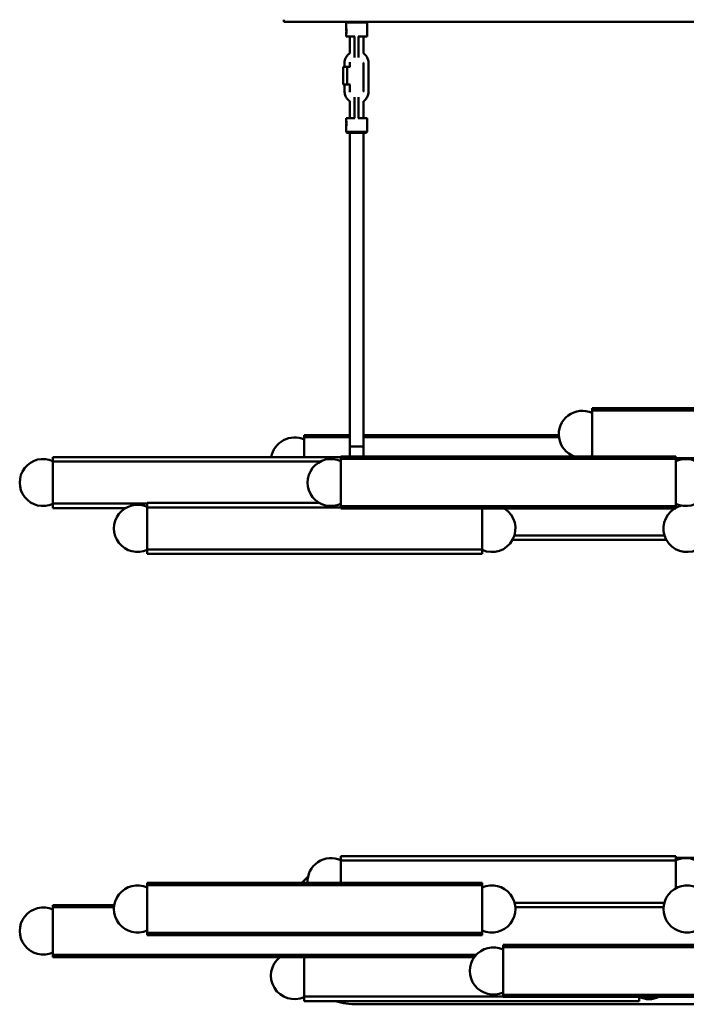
# Model space of a CAD drawing. Header units: millimetres. Extents: x 72 to 3204, y 295 to 2273.
# Tile 1 of 5: x 72 to 709, y 295 to 1237. Entities that reach past the tile are written whole.
import ezdxf

# ---------------------------------------------------------------- set-up
doc = ezdxf.new("R2010")
doc.units = ezdxf.units.MM
doc.header["$LTSCALE"] = 8
doc.layers.add('Widoczne (ISO)', color=7, linetype='Continuous', lineweight=50)

msp = doc.modelspace()

# ---------------------------------------------------------------- linework, layer by layer
at = {"layer": 'Widoczne (ISO)'}
for p, q in [((324.6, 1234.54), (324.6, 1236.54)), ((394.6, 1234.54), (324.6, 1234.54)), ((384.75, 1234.54), (384.05, 1233.84)), ((404.05, 1233.84), (384.05, 1233.84)), ((384.05, 1233.84), (384.05, 1228.7)), ((394.6, 1234.54), (1174.6, 1234.54)), ((403.35, 1234.54), (404.05, 1233.84)), ((404.05, 1233.84), (404.05, 1220.54)), ((384.05, 1228.04), (384.2, 1228.19)), ((384.05, 1226.04), (384.05, 1228.04)), ((384.05, 1223.04), (384.05, 1225.04)), ((384.05, 1223.04), (384.2, 1222.89)), ((384.05, 1222.38), (384.05, 1220.54)), ((384.05, 1220.54), (392.48, 1220.54)), ((392.05, 1220.54), (392.05, 1207.54)), ((395.63, 1220.54), (404.05, 1220.54)), ((396.05, 1207.54), (396.05, 1220.54)), ((392.05, 1200.48), (392.05, 1207.54)), ((396.05, 1207.54), (396.05, 1200.48)), ((381.33, 1174.54), (381.33, 1191.54)), ((381.33, 1191.54), (385.08, 1191.54)), ((382.58, 1195.04), (382.58, 1191.54)), ((385.08, 1191.54), (385.08, 1174.54)), ((385.08, 1191.54), (387.88, 1191.54)), ((400.53, 1168.04), (400.53, 1195.04)), ((405.53, 1168.04), (405.53, 1195.04)), ((385.08, 1174.54), (381.33, 1174.54)), ((382.58, 1174.54), (382.58, 1168.04)), ((387.88, 1174.54), (385.08, 1174.54)), ((392.05, 1155.54), (392.05, 1162.59)), ((396.05, 1162.59), (396.05, 1155.54)), ((392.05, 1155.54), (392.05, 1142.54)), ((396.05, 1142.54), (396.05, 1155.54)), ((392.48, 1142.54), (384.05, 1142.54)), ((384.05, 1140.7), (384.05, 1142.54)), ((384.05, 1140.04), (384.2, 1140.19)), ((384.05, 1138.04), (384.05, 1140.04)), ((404.05, 1142.54), (395.63, 1142.54)), ((404.05, 1129.24), (404.05, 1142.54)), ((384.05, 1135.04), (384.05, 1137.04)), ((384.05, 1135.04), (384.2, 1134.89)), ((384.05, 1129.24), (384.05, 1134.38)), ((384.05, 1129.24), (404.05, 1129.24)), ((384.75, 1128.54), (384.05, 1129.24)), ((403.35, 1128.54), (384.75, 1128.54)), ((387.55, 828.54), (387.55, 1128.54)), ((400.55, 828.54), (400.55, 1128.54)), ((403.35, 1128.54), (404.05, 1129.24)), ((619.05, 865.15), (619.05, 864.25)), ((939.05, 865.15), (619.05, 865.15)), ((619.05, 862.99), (619.05, 864.25)), ((619.05, 862.99), (619.05, 860.95)), ((939.05, 862.99), (619.05, 862.99)), ((619.05, 859.11), (619.05, 860.95)), ((619.05, 857.09), (619.05, 859.11)), ((619.05, 856.89), (619.05, 857.09)), ((619.05, 856.89), (619.05, 853.54)), ((619.05, 851.62), (619.05, 853.54)), ((619.05, 848.7), (619.05, 851.62)), ((619.05, 847.68), (619.05, 848.7)), ((619.05, 847.68), (619.05, 843.5)), ((344.05, 839.59), (344.05, 838.69)), ((387.55, 839.59), (344.05, 839.59)), ((344.05, 837.42), (344.05, 838.69)), ((587.26, 839.59), (400.55, 839.59)), ((619.05, 841.88), (619.05, 843.5)), ((619.05, 838.63), (619.05, 841.88)), ((619.05, 837), (619.05, 838.63)), ((344.05, 837.42), (344.05, 835.38)), ((387.55, 837.42), (344.05, 837.42)), ((344.05, 833.55), (344.05, 835.38)), ((344.05, 831.52), (344.05, 833.55)), ((344.05, 831.33), (344.05, 831.52)), ((344.05, 831.33), (344.05, 827.98)), ((400.55, 828.54), (387.55, 828.54)), ((387.55, 819.09), (387.55, 828.54)), ((387.55, 828.54), (400.55, 828.54)), ((587.43, 837.42), (400.55, 837.42)), ((400.55, 819.09), (400.55, 828.54)), ((619.05, 837), (619.05, 832.82)), ((619.05, 831.81), (619.05, 832.82)), ((619.05, 828.89), (619.05, 831.81)), ((619.05, 826.97), (619.05, 828.89)), ((344.05, 826.06), (344.05, 827.98)), ((344.05, 823.13), (344.05, 826.06)), ((344.05, 822.12), (344.05, 823.13)), ((344.05, 822.12), (344.05, 818.54)), ((379.05, 819.09), (379.05, 818.19)), ((699.05, 819.09), (379.05, 819.09)), ((619.05, 826.97), (619.05, 823.62)), ((619.05, 823.42), (619.05, 823.62)), ((619.05, 821.4), (619.05, 823.42)), ((619.05, 819.56), (619.05, 821.4)), ((619.05, 819.56), (619.05, 819.09)), ((699.05, 819.09), (699.05, 818.19)), ((104.05, 817.11), (104.05, 818.54)), ((104.05, 818.54), (379.05, 818.54)), ((104.05, 817.11), (104.05, 815.46)), ((104.05, 815.46), (104.05, 814.31)), ((104.05, 811.61), (104.05, 814.31)), ((104.05, 814.31), (359.69, 814.31)), ((104.05, 811.61), (104.05, 809.69)), ((104.05, 809.69), (104.05, 807.15)), ((379.05, 816.92), (379.05, 818.19)), ((379.05, 816.92), (379.05, 814.88)), ((699.05, 816.92), (379.05, 816.92)), ((379.05, 813.05), (379.05, 814.88)), ((379.05, 811.02), (379.05, 813.05)), ((379.05, 810.83), (379.05, 811.02)), ((379.05, 810.83), (379.05, 807.48)), ((699.05, 816.92), (699.05, 818.19)), ((904.05, 817.52), (699.05, 817.52)), ((699.05, 816.92), (699.05, 814.88)), ((700.72, 815.35), (699.05, 815.35)), ((699.05, 813.05), (699.05, 814.88)), ((699.05, 811.02), (699.05, 813.05)), ((699.05, 810.83), (699.05, 811.02)), ((699.05, 810.83), (699.05, 807.48)), ((104.05, 807.15), (104.05, 806.53)), ((104.05, 802.67), (104.05, 806.53)), ((104.05, 802.67), (104.05, 800.85)), ((104.05, 800.85), (104.05, 797.69)), ((379.05, 805.56), (379.05, 807.48)), ((379.05, 802.63), (379.05, 805.56)), ((379.05, 801.62), (379.05, 802.63)), ((379.05, 801.62), (379.05, 797.44)), ((699.05, 805.56), (699.05, 807.48)), ((699.05, 802.63), (699.05, 805.56)), ((699.05, 801.62), (699.05, 802.63)), ((699.05, 801.62), (699.05, 797.44)), ((104.05, 797.69), (104.05, 796.33)), ((104.05, 792.04), (104.05, 796.33)), ((104.05, 792.04), (104.05, 790.69)), ((104.05, 790.69), (104.05, 787.53)), ((379.05, 795.81), (379.05, 797.44)), ((379.05, 792.57), (379.05, 795.81)), ((379.05, 790.94), (379.05, 792.57)), ((379.05, 790.94), (379.05, 786.76)), ((699.05, 795.81), (699.05, 797.44)), ((699.05, 792.57), (699.05, 795.81)), ((699.05, 790.94), (699.05, 792.57)), ((699.05, 790.94), (699.05, 786.76)), ((104.05, 787.53), (104.05, 785.71)), ((104.05, 781.84), (104.05, 785.71)), ((104.05, 781.84), (104.05, 781.23)), ((104.05, 781.23), (104.05, 778.69)), ((379.05, 785.75), (379.05, 786.76)), ((379.05, 782.82), (379.05, 785.75)), ((379.05, 780.9), (379.05, 782.82)), ((699.05, 785.75), (699.05, 786.76)), ((699.05, 782.82), (699.05, 785.75)), ((699.05, 780.9), (699.05, 782.82)), ((104.05, 778.69), (104.05, 776.76)), ((104.05, 774.07), (104.05, 776.76)), ((104.05, 774.07), (104.05, 772.92)), ((104.05, 774.07), (194.05, 774.07)), ((104.05, 772.92), (104.05, 771.27)), ((194.05, 774.66), (194.05, 773.23)), ((358.58, 774.66), (194.05, 774.66)), ((194.05, 771.58), (194.05, 773.23)), ((379.05, 780.9), (379.05, 777.55)), ((379.05, 777.35), (379.05, 777.55)), ((379.05, 775.33), (379.05, 777.35)), ((379.05, 773.5), (379.05, 775.33)), ((379.05, 773.5), (379.05, 771.46)), ((699.05, 780.9), (699.05, 777.55)), ((699.05, 777.35), (699.05, 777.55)), ((699.05, 775.33), (699.05, 777.35)), ((699.05, 773.5), (699.05, 775.33)), ((699.05, 773.5), (699.05, 771.46)), ((104.05, 769.84), (104.05, 771.27)), ((104.05, 769.84), (173.58, 769.84)), ((194.05, 770.43), (194.05, 771.58)), ((194.05, 770.43), (194.05, 767.74)), ((379.05, 770.43), (194.05, 770.43)), ((194.05, 765.81), (194.05, 767.74)), ((194.05, 763.27), (194.05, 765.81)), ((194.05, 762.65), (194.05, 763.27)), ((194.05, 762.65), (194.05, 758.79)), ((379.05, 770.19), (379.05, 771.46)), ((699.05, 771.46), (379.05, 771.46)), ((379.05, 770.19), (379.05, 769.29)), ((699.05, 769.29), (379.05, 769.29)), ((514.05, 769.29), (514.05, 767.74)), ((514.05, 765.81), (514.05, 767.74)), ((514.05, 763.27), (514.05, 765.81)), ((514.05, 762.65), (514.05, 763.27)), ((514.05, 762.65), (514.05, 758.79)), ((699.05, 770.19), (699.05, 771.46)), ((699.05, 770.19), (699.05, 769.29)), ((194.05, 756.97), (194.05, 758.79)), ((194.05, 753.81), (194.05, 756.97)), ((194.05, 752.45), (194.05, 753.81)), ((514.05, 756.97), (514.05, 758.79)), ((514.05, 753.81), (514.05, 756.97)), ((514.05, 752.45), (514.05, 753.81)), ((194.05, 752.45), (194.05, 748.17)), ((194.05, 746.81), (194.05, 748.17)), ((194.05, 743.65), (194.05, 746.81)), ((194.05, 741.83), (194.05, 743.65)), ((514.05, 752.45), (514.05, 748.17)), ((514.05, 746.81), (514.05, 748.17)), ((514.05, 743.65), (514.05, 746.81)), ((514.05, 741.83), (514.05, 743.65)), ((688.25, 743.7), (544.86, 743.7)), ((194.05, 741.83), (194.05, 737.97)), ((194.05, 737.35), (194.05, 737.97)), ((194.05, 734.81), (194.05, 737.35)), ((194.05, 732.88), (194.05, 734.81)), ((514.05, 741.83), (514.05, 737.97)), ((514.05, 737.35), (514.05, 737.97)), ((514.05, 734.81), (514.05, 737.35)), ((514.05, 732.88), (514.05, 734.81)), ((690.04, 739.47), (543.07, 739.47)), ((194.05, 732.88), (194.05, 730.19)), ((194.05, 729.04), (194.05, 730.19)), ((514.05, 730.19), (194.05, 730.19)), ((194.05, 727.39), (194.05, 729.04)), ((194.05, 727.39), (194.05, 725.96)), ((514.05, 725.96), (194.05, 725.96)), ((514.05, 732.88), (514.05, 730.19)), ((514.05, 729.04), (514.05, 730.19)), ((514.05, 727.39), (514.05, 729.04)), ((514.05, 727.39), (514.05, 725.96)), ((379.05, 437.1), (379.05, 435.67)), ((699.05, 437.1), (379.05, 437.1)), ((379.05, 434.02), (379.05, 435.67)), ((379.05, 432.87), (379.05, 434.02)), ((699.05, 437.1), (699.05, 435.67)), ((699.05, 434.02), (699.05, 435.67)), ((699.05, 435.5), (904.05, 435.5)), ((699.05, 432.87), (699.05, 434.02)), ((379.05, 432.87), (379.05, 430.17)), ((699.05, 432.87), (379.05, 432.87)), ((379.05, 428.25), (379.05, 430.17)), ((379.05, 425.71), (379.05, 428.25)), ((379.05, 425.09), (379.05, 425.71)), ((379.05, 425.09), (379.05, 421.23)), ((699.05, 432.87), (699.05, 430.17)), ((699.05, 428.25), (699.05, 430.17)), ((699.05, 425.71), (699.05, 428.25)), ((699.05, 425.09), (699.05, 425.71)), ((699.05, 425.09), (699.05, 421.23)), ((379.05, 419.41), (379.05, 421.23)), ((379.05, 416.25), (379.05, 419.41)), ((379.05, 414.89), (379.05, 416.25)), ((379.05, 414.89), (379.05, 411.53)), ((699.05, 419.41), (699.05, 421.23)), ((699.05, 416.25), (699.05, 419.41)), ((699.05, 414.89), (699.05, 416.25)), ((699.05, 414.89), (699.05, 410.6)), ((194.05, 411.53), (194.05, 410.63)), ((514.05, 411.53), (194.05, 411.53)), ((194.05, 409.36), (194.05, 410.63)), ((194.05, 409.36), (194.05, 407.32)), ((514.05, 409.36), (194.05, 409.36)), ((194.05, 405.49), (194.05, 407.32)), ((194.05, 403.46), (194.05, 405.49)), ((514.05, 411.53), (514.05, 410.63)), ((514.05, 409.36), (514.05, 410.63)), ((514.05, 409.36), (514.05, 407.32)), ((514.05, 405.49), (514.05, 407.32)), ((514.05, 403.46), (514.05, 405.49)), ((699.05, 409.25), (699.05, 410.6)), ((699.05, 406.42), (699.05, 409.25)), ((194.05, 403.27), (194.05, 403.46)), ((194.05, 403.27), (194.05, 399.92)), ((194.05, 398), (194.05, 399.92)), ((194.05, 395.07), (194.05, 398)), ((514.05, 403.27), (514.05, 403.46)), ((514.05, 403.27), (514.05, 399.92)), ((514.05, 398), (514.05, 399.92)), ((514.05, 395.07), (514.05, 398)), ((104.05, 389.5), (104.05, 390.4)), ((104.05, 390.4), (162.57, 390.4)), ((104.05, 389.5), (104.05, 388.23)), ((104.05, 386.19), (104.05, 388.23)), ((104.05, 388.23), (162.31, 388.23)), ((104.05, 386.19), (104.05, 384.36)), ((194.05, 394.06), (194.05, 395.07)), ((194.05, 394.06), (194.05, 389.88)), ((194.05, 388.25), (194.05, 389.88)), ((194.05, 385.01), (194.05, 388.25)), ((514.05, 394.06), (514.05, 395.07)), ((514.05, 394.06), (514.05, 389.88)), ((514.05, 388.25), (514.05, 389.88)), ((514.05, 385.01), (514.05, 388.25)), ((688.07, 392.63), (545.04, 392.63)), ((687.32, 388.4), (545.78, 388.4)), ((545.8, 388.23), (687.31, 388.23)), ((104.05, 384.36), (104.05, 382.33)), ((104.05, 382.33), (104.05, 382.14)), ((104.05, 378.78), (104.05, 382.14)), ((104.05, 378.78), (104.05, 376.87)), ((104.05, 376.87), (104.05, 373.94)), ((194.05, 383.38), (194.05, 385.01)), ((194.05, 383.38), (194.05, 379.2)), ((194.05, 378.19), (194.05, 379.2)), ((194.05, 375.26), (194.05, 378.19)), ((514.05, 383.38), (514.05, 385.01)), ((514.05, 383.38), (514.05, 379.2)), ((514.05, 378.19), (514.05, 379.2)), ((514.05, 375.26), (514.05, 378.19)), ((104.05, 373.94), (104.05, 372.93)), ((104.05, 368.75), (104.05, 372.93)), ((104.05, 368.75), (104.05, 367.12)), ((104.05, 367.12), (104.05, 363.87)), ((194.05, 373.34), (194.05, 375.26)), ((194.05, 373.34), (194.05, 369.99)), ((194.05, 369.79), (194.05, 369.99)), ((194.05, 367.77), (194.05, 369.79)), ((194.05, 365.94), (194.05, 367.77)), ((514.05, 373.34), (514.05, 375.26)), ((514.05, 373.34), (514.05, 369.99)), ((514.05, 369.79), (514.05, 369.99)), ((514.05, 367.77), (514.05, 369.79)), ((514.05, 365.94), (514.05, 367.77)), ((104.05, 363.87), (104.05, 362.25)), ((104.05, 358.07), (104.05, 362.25)), ((104.05, 358.07), (104.05, 357.06)), ((194.05, 365.94), (194.05, 363.9)), ((194.05, 362.63), (194.05, 363.9)), ((514.05, 363.9), (194.05, 363.9)), ((194.05, 362.63), (194.05, 361.73)), ((514.05, 361.73), (194.05, 361.73)), ((514.05, 365.94), (514.05, 363.9)), ((514.05, 362.63), (514.05, 363.9)), ((514.05, 362.63), (514.05, 361.73)), ((104.05, 357.06), (104.05, 354.13)), ((104.05, 354.13), (104.05, 352.21)), ((104.05, 348.86), (104.05, 352.21)), ((104.05, 348.86), (104.05, 348.66)), ((104.05, 348.66), (104.05, 346.64)), ((534.05, 352.32), (534.05, 351.42)), ((854.05, 352.32), (534.05, 352.32)), ((534.05, 350.15), (534.05, 351.42)), ((534.05, 350.15), (534.05, 348.11)), ((854.05, 350.15), (534.05, 350.15)), ((104.05, 346.64), (104.05, 344.81)), ((104.05, 342.77), (104.05, 344.81)), ((104.05, 342.77), (104.05, 341.5)), ((104.05, 342.77), (508.3, 342.77)), ((104.05, 340.6), (104.05, 341.5)), ((104.05, 340.6), (506.52, 340.6)), ((344.05, 340.6), (344.05, 340.35)), ((344.05, 338.43), (344.05, 340.35)), ((534.05, 346.28), (534.05, 348.11)), ((534.05, 344.26), (534.05, 346.28)), ((534.05, 344.06), (534.05, 344.26)), ((534.05, 344.06), (534.05, 340.71)), ((534.05, 338.79), (534.05, 340.71)), ((534.05, 335.86), (534.05, 338.79)), ((344.05, 335.89), (344.05, 338.43)), ((344.05, 335.27), (344.05, 335.89)), ((344.05, 335.27), (344.05, 331.41)), ((344.05, 329.59), (344.05, 331.41)), ((344.05, 326.42), (344.05, 329.59)), ((534.05, 334.85), (534.05, 335.86)), ((534.05, 334.85), (534.05, 330.67)), ((534.05, 329.04), (534.05, 330.67)), ((344.05, 325.07), (344.05, 326.42)), ((344.05, 325.07), (344.05, 320.78)), ((344.05, 319.43), (344.05, 320.78)), ((534.05, 325.8), (534.05, 329.04)), ((534.05, 324.17), (534.05, 325.8)), ((534.05, 324.17), (534.05, 319.99)), ((534.05, 318.98), (534.05, 319.99)), ((344.05, 316.27), (344.05, 319.43)), ((344.05, 314.45), (344.05, 316.27)), ((344.05, 314.45), (344.05, 310.58)), ((344.05, 309.96), (344.05, 310.58)), ((534.05, 316.05), (534.05, 318.98)), ((534.05, 314.14), (534.05, 316.05)), ((534.05, 314.14), (534.05, 310.78)), ((534.05, 310.59), (534.05, 310.78)), ((534.05, 308.56), (534.05, 310.59)), ((344.05, 307.43), (344.05, 309.96)), ((344.05, 305.5), (344.05, 307.43)), ((344.05, 305.5), (344.05, 302.81)), ((344.05, 301.66), (344.05, 302.81)), ((534.05, 302.81), (344.05, 302.81)), ((344.05, 300.01), (344.05, 301.66)), ((534.05, 306.73), (534.05, 308.56)), ((534.05, 306.73), (534.05, 304.69)), ((534.05, 303.42), (534.05, 304.69)), ((854.05, 304.69), (534.05, 304.69)), ((534.05, 303.42), (534.05, 302.52)), ((854.05, 302.52), (534.05, 302.52)), ((664.05, 301.66), (664.05, 302.52)), ((664.05, 300.01), (664.05, 301.66)), ((344.05, 300.01), (344.05, 298.58)), ((664.05, 298.58), (344.05, 298.58)), ((1174.6, 295.5), (394.6, 295.5)), ((664.05, 300.01), (664.05, 298.58))]:
    msp.add_line(p, q, dxfattribs=at)
at = {"layer": 'Widoczne (ISO)', "linetype": 'Continuous'}
for p, q in [((387.55, 1220.54), (387.55, 1204.48)), ((400.55, 1220.54), (400.55, 1204.52)), ((387.55, 1195.95), (387.55, 1191.54)), ((387.55, 1174.54), (387.55, 1167.12)), ((387.55, 1158.6), (387.55, 1142.54)), ((400.55, 1158.56), (400.55, 1142.54))]:
    msp.add_line(p, q, dxfattribs=at)
at = {"layer": 'Widoczne (ISO)'}
for centre, radius, start, end in [((609.75, 840.25), 22.5, 65.5856, 250.1664), ((334.75, 814.69), 22.5, 65.5856, 170.14779), ((609.75, 840.25), 22.5, 289.8336, 294.4144), ((94.75, 794.19), 22.5, 65.5856, 294.4144), ((369.75, 794.19), 22.5, 65.5856, 294.4144), ((708.35, 794.19), 22.5, 245.5856, 114.4144), ((184.75, 750.31), 22.5, 65.5856, 294.4144), ((709.75, 750.31), 22.5, 104.51519, 118.39553), ((523.35, 750.31), 22.5, 245.5856, 57.51202), ((709.75, 750.31), 22.5, 122.48798, 294.4144), ((369.75, 412.75), 22.5, 65.5856, 183.10584), ((394.6, 365.5), 70, 102.83492, 103.48292), ((708.35, 412.75), 22.5, 356.89416, 114.4144), ((394.6, 365.5), 70, 131.99917, 138.88406), ((184.75, 386.63), 22.5, 65.5856, 294.4144), ((523.35, 386.63), 22.5, 245.5856, 114.4144), ((709.75, 386.63), 22.5, 65.5856, 294.4144), ((94.75, 365.5), 22.5, 65.5856, 294.4144), ((524.75, 327.42), 22.5, 65.5856, 294.4144), ((334.75, 322.93), 22.5, 128.24528, 294.4144), ((673.35, 322.93), 22.5, 245.5856, 294.91594), ((394.6, 365.5), 70, 252.94512, 270)]:
    msp.add_arc(centre, radius, start, end, dxfattribs=at)
for points, knots in [([(384.05, 1222.38), (384.05, 1222.38), (384.06, 1222.41), (384.11, 1222.57), (384.16, 1222.72), (384.28, 1223.17), (384.35, 1223.47), (384.47, 1224.19), (384.52, 1224.61), (384.55, 1225.2), (384.56, 1225.37), (384.56, 1225.9), (384.53, 1226.29), (384.46, 1226.93), (384.42, 1227.2), (384.33, 1227.68), (384.28, 1227.88), (384.17, 1228.31), (384.11, 1228.51), (384.06, 1228.67), (384.05, 1228.7), (384.05, 1228.7)], [-2.6045745, -2.6045745, -2.6045745, -2.6045745, -2.5451098, -2.5451098, -2.4635352, -2.4635352, -2.3664562, -2.3664562, -2.2710888, -2.2710888, -2.2324925, -2.2324925, -2.1481215, -2.1481215, -2.0806912, -2.0806912, -2.0132609, -2.0132609, -1.9167986, -1.9167986, -1.8604104, -1.8604104, -1.8604104, -1.8604104]), ([(387.55, 1204.52), (387.34, 1204.37), (387.14, 1204.22), (385.98, 1203.3), (385.14, 1202.38), (383.79, 1200.33), (383.29, 1199.2), (382.71, 1197.04), (382.58, 1196.04), (382.58, 1195.04)], [6.8850675, 6.8850675, 6.8850675, 6.8850675, 6.9520999, 6.9520999, 7.272023, 7.272023, 7.5921574, 7.5921574, 7.8539816, 7.8539816, 7.8539816, 7.8539816]), ([(405.53, 1195.04), (405.53, 1196.27), (405.33, 1197.49), (404.56, 1199.82), (403.99, 1200.92), (402.52, 1202.89), (401.63, 1203.76), (400.6, 1204.48), (400.57, 1204.5), (400.54, 1204.52)], [4.712389, 4.712389, 4.712389, 4.712389, 5.0327257, 5.0327257, 5.3529963, 5.3529963, 5.6730936, 5.6730936, 5.682447, 5.682447, 5.682447, 5.682447]), ([(382.58, 1168.04), (382.58, 1166.81), (382.78, 1165.58), (383.55, 1163.25), (384.12, 1162.15), (385.58, 1160.18), (386.47, 1159.32), (387.5, 1158.6), (387.53, 1158.58), (387.55, 1158.56)], [1.5707963, 1.5707963, 1.5707963, 1.5707963, 1.8911331, 1.8911331, 2.2114036, 2.2114036, 2.531501, 2.531501, 2.5397104, 2.5397104, 2.5397104, 2.5397104]), ([(400.54, 1158.55), (400.76, 1158.7), (400.97, 1158.86), (402.13, 1159.78), (402.97, 1160.69), (404.31, 1162.74), (404.82, 1163.88), (405.4, 1166.03), (405.53, 1167.03), (405.53, 1168.04)], [3.7423309, 3.7423309, 3.7423309, 3.7423309, 3.8105072, 3.8105072, 4.1304303, 4.1304303, 4.4505647, 4.4505647, 4.712389, 4.712389, 4.712389, 4.712389]), ([(384.05, 1134.38), (384.05, 1134.38), (384.07, 1134.42), (384.14, 1134.65), (384.22, 1134.94), (384.37, 1135.58), (384.43, 1135.93), (384.53, 1136.71), (384.56, 1137.14), (384.56, 1137.94), (384.53, 1138.37), (384.45, 1139.01), (384.41, 1139.25), (384.3, 1139.8), (384.23, 1140.08), (384.13, 1140.45), (384.09, 1140.57), (384.06, 1140.68), (384.05, 1140.7), (384.05, 1140.7)], [-1.8604104, -1.8604104, -1.8604104, -1.8604104, -1.7941938, -1.7941938, -1.6743815, -1.6743815, -1.5813549, -1.5813549, -1.4883283, -1.4883283, -1.3953017, -1.3953017, -1.3339126, -1.3339126, -1.237172, -1.237172, -1.1627561, -1.1627561, -1.1162462, -1.1162462, -1.1162462, -1.1162462])]:
    msp.add_open_spline(points, degree=3, knots=knots, dxfattribs=at)
for points, weights in [([(384.05, 1226.04), (384.28, 1226.04), (384.54, 1226.04)], [1, 1.00422365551, 1.00015455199]), ([(384.54, 1225.04), (384.28, 1225.04), (384.05, 1225.04)], [1.00015455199, 1.00422365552, 1]), ([(384.05, 1138.04), (384.28, 1138.04), (384.54, 1138.04)], [1, 1.00422365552, 1.00015455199]), ([(384.54, 1137.04), (384.28, 1137.04), (384.05, 1137.04)], [1.00015455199, 1.00422365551, 1])]:
    msp.add_rational_spline(points, weights, degree=2, dxfattribs=at)
for points in [[(400.53, 1195.04), (400.53, 1195.15), (400.53, 1195.27), (400.52, 1195.39)], [(400.52, 1167.69), (400.53, 1167.8), (400.53, 1167.92), (400.53, 1168.04)]]:
    msp.add_open_spline(points, degree=3, dxfattribs=at)

doc.saveas('drawing.dxf')
